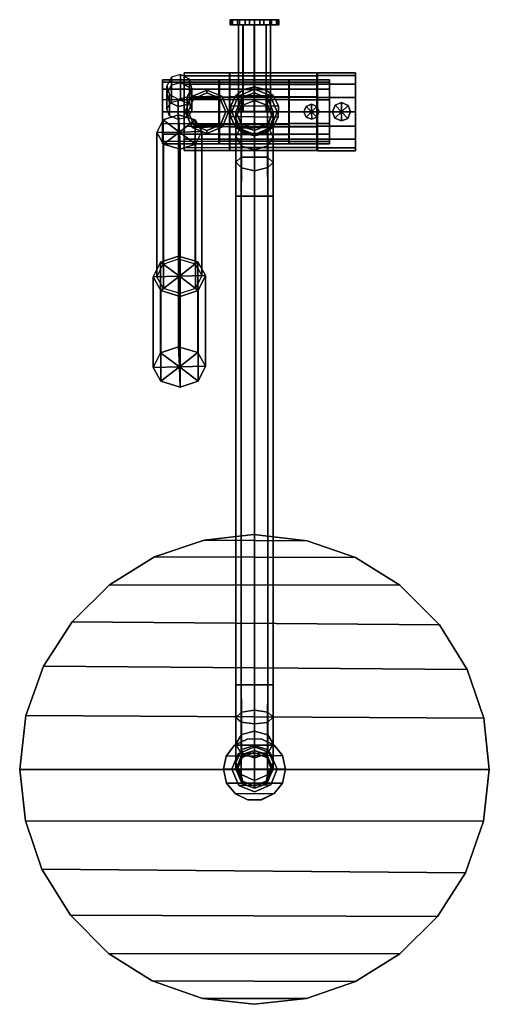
# Model space of a CAD drawing. Header units: millimetres. Extents: x -125 to 125, y -524 to 0.
import ezdxf

# ---------------------------------------------------------------- set-up
doc = ezdxf.new("R2010")
doc.units = ezdxf.units.MM
doc.header["$MEASUREMENT"] = 0
doc.layers.add('CHROME01', color=9, linetype='Continuous')

msp = doc.modelspace()

# ---------------------------------------------------------------- meshes
at = {"layer": 'CHROME01'}
mesh = msp.add_polyface(dxfattribs=at)
corners = [(-0.26, -2.8, 1009.8), (-6.15, -2.8, 1007.17), (-6.15, -48.8, 1007.17), (-0.26, -48.8, 1009.8), (-8.5, -2.8, 1001.3), (-8.5, -48.8, 1001.3), (-6.05, -2.8, 995.33), (0.01, -2.8, 992.8), (0.01, -48.8, 992.8), (-6.05, -48.8, 995.33), (-13, 0, 1001.3), (-13, -2.8, 1001.3), (-12.06, -2.8, 1006.15), (-12.06, 0, 1006.15), (-9.06, -2.8, 1010.62), (-9.06, 0, 1010.62), (-4.99, -2.8, 1013.31), (-4.99, 0, 1013.31), (0.03, -2.8, 1014.3), (0.03, 0, 1014.3), (-2.74, 0, 988.59), (-2.74, -2.8, 988.59), (-7.97, -2.8, 991.03), (-7.97, 0, 991.03), (-11.64, -2.8, 995.5), (-11.64, 0, 995.5), (5.05, -2.8, 1013.28), (0.03, -2.8, 1014.3), (-4.99, -2.8, 1013.31), (5.72, -37.13, 988.3), (10.05, -40.55, 988.3), (-10.05, -40.55, 988.3), (-5.81, -37.17, 988.3), (-10.05, -40.55, 1014.3), (10.05, -40.55, 1014.3), (5.72, -37.13, 1014.3), (-5.81, -37.17, 1014.3), (-5.81, -37.17, 1014.3), (0, -35.8, 1014.3), (0, -35.8, 988.3), (-5.81, -37.17, 988.3), (-10.05, -40.55, 988.3), (-10.05, -40.55, 1014.3), (-13.3, -28.36, 173), (-13.3, -29.92, 165.13), (-37.53, -29.81, 165.4), (-37.53, -28.36, 173), (-13.3, -34.37, 158.43), (-37.53, -34.4, 158.4), (-13.3, -41.07, 153.94), (-37.53, -41.4, 153.81), (-13.3, -41.16, 192.1), (-13.3, -34.47, 187.66), (-37.53, -34.4, 187.6), (-37.53, -41.4, 192.19), (-13.3, -29.96, 180.96), (-37.53, -29.81, 180.6), (0, -39, 43.31), (-7.03, -41.88, 43.31), (-6, -41, 1191.7), (0, -39, 1191.7), (-7.03, -45.86, 1211.55), (0, -43.08, 1212.39), (-17.36, -40.64, 149.5), (-25.31, -37.46, 149.5), (-25.31, -37.46, 158.15), (-17.36, -40.64, 158.15), (-18.41, -41.74, 118.51), (-25.31, -38.99, 118.51), (-25.31, -37.46, 148.5), (-17.36, -40.64, 148.5), (0, -36.96, 20), (8.3, -40.27, 20), (-8.73, -40.7, 20), (8.3, -40.27, 43.05), (0, -36.96, 43.05), (-8.73, -40.7, 43.05), (0, -36.96, 20), (-8.73, -40.7, 20), (-8.73, -40.7, 43.05), (0, -36.96, 43.05), (-18.7, -33.31, 824), (18.3, -33.31, 824), (18.3, -32, 817.44), (-18.7, -32, 817.44), (18.3, -33.28, 810.96), (-18.7, -33.28, 810.96), (18.3, -36.95, 805.44), (-18.7, -36.95, 805.44), (18.3, -42.47, 801.74), (-18.7, -42.47, 801.74), (18.3, -37.03, 829.51), (-18.7, -37.03, 829.51), (-18.7, -42.54, 833.17), (18.3, -42.54, 833.17)]
mesh.append_faces([[corners[k] for k in face] for face in [(0, 1, 2, 3), (2, 1, 4, 5), (6, 7, 8, 9), (4, 6, 9, 5), (10, 11, 12, 13), (13, 12, 14, 15), (15, 14, 16, 17), (17, 16, 18, 19), (20, 21, 22, 23), (23, 22, 24, 25), (25, 24, 11, 10), (26, 27, 28, 28), (29, 30, 31, 32), (33, 34, 35, 36), (37, 38, 39, 40), (41, 42, 37, 40), (43, 44, 45, 46), (44, 47, 48, 45), (49, 50, 48, 47), (51, 52, 53, 54), (55, 56, 53, 52), (57, 58, 59, 60), (60, 59, 61, 62), (63, 64, 65, 66), (67, 68, 69, 70), (71, 72, 73, 73), (74, 75, 76, 76), (77, 78, 79, 80), (81, 82, 83, 84), (85, 86, 84, 83), (85, 87, 88, 86), (89, 90, 88, 87), (91, 92, 93, 94), (82, 81, 92, 91)]])
mesh = msp.add_polyface(dxfattribs=at)
corners = [(6.13, -2.8, 1007.19), (-0.26, -2.8, 1009.8), (-0.26, -48.8, 1009.8), (6.13, -48.8, 1007.19), (8.5, -2.8, 1001.3), (8.5, -48.8, 1001.3), (0.01, -2.8, 992.8), (6.18, -2.8, 995.47), (6.18, -48.8, 995.47), (0.01, -48.8, 992.8), (0.03, 0, 1014.3), (0.03, -2.8, 1014.3), (5.05, -2.8, 1013.28), (5.05, 0, 1013.28), (9.04, -2.8, 1010.65), (9.04, 0, 1010.65), (11.63, 0, 995.49), (11.63, -2.8, 995.49), (8.25, -2.8, 991.25), (8.25, 0, 991.25), (2.89, -2.8, 988.63), (2.89, 0, 988.63), (-2.74, -2.8, 988.59), (-2.74, 0, 988.59), (-9.06, -2.8, 1010.62), (9.04, -2.8, 1010.65), (5.05, -2.8, 1013.28), (-4.99, -2.8, 1013.31), (-12.06, -2.8, 1006.15), (12, -2.8, 1006.3), (-13, -2.8, 1001.3), (13, -2.8, 1001.3), (-11.64, -2.8, 995.5), (11.63, -2.8, 995.49), (-7.97, -2.8, 991.03), (8.25, -2.8, 991.25), (-2.74, -2.8, 988.59), (2.89, -2.8, 988.63), (-5.81, -37.17, 988.3), (0, -35.8, 988.3), (5.72, -37.13, 988.3), (10.05, -40.55, 988.3), (12.7, -46.01, 988.3), (-12.68, -45.91, 988.3), (-10.05, -40.55, 988.3), (0, -35.8, 1014.3), (-5.81, -37.17, 1014.3), (5.72, -37.13, 1014.3), (-12.68, -45.91, 1014.3), (12.7, -46.01, 1014.3), (10.05, -40.55, 1014.3), (-10.05, -40.55, 1014.3), (5.72, -37.13, 1014.3), (10.05, -40.55, 1014.3), (10.05, -40.55, 988.3), (5.72, -37.13, 988.3), (0, -35.8, 988.3), (0, -35.8, 1014.3), (-13.05, -29.96, 180.96), (33.1, -29.96, 180.91), (33.1, -28.36, 172.95), (-13.05, -28.36, 173), (33.1, -29.92, 165.08), (-13.05, -29.92, 165.13), (33.1, -34.37, 158.38), (-13.05, -34.37, 158.43), (33.1, -41.07, 153.89), (-13.05, -41.07, 153.94), (33.1, -48.99, 152.31), (-13.05, -48.99, 152.36), (33.1, -41.16, 192.04), (-13.05, -41.16, 192.1), (-13.05, -49, 193.64), (33.1, -49, 193.59), (33.1, -34.47, 187.61), (-13.05, -34.47, 187.66), (10, -48.7, 43.31), (6.91, -41.77, 43.31), (7.07, -41.93, 1191.7), (10, -49, 1191.7), (0, -39, 43.31), (0, -39, 1191.7), (6.84, -45.69, 1211.62), (0, -43.08, 1212.39), (8.3, -40.27, 20), (0, -36.96, 20), (0, -36.96, 43.05), (8.3, -40.27, 43.05)]
mesh.append_faces([[corners[k] for k in face] for face in [(0, 1, 2, 3), (4, 0, 3, 5), (6, 7, 8, 9), (8, 7, 4, 5), (10, 11, 12, 13), (13, 12, 14, 15), (16, 17, 18, 19), (19, 18, 20, 21), (21, 20, 22, 23), (24, 25, 26, 27), (28, 29, 25, 24), (30, 31, 29, 28), (32, 33, 31, 30), (34, 35, 33, 32), (36, 37, 35, 34), (38, 39, 40, 40), (41, 42, 43, 44), (45, 46, 47, 47), (48, 49, 50, 51), (52, 53, 54, 55), (56, 57, 52, 55), (58, 59, 60, 61), (62, 63, 61, 60), (62, 64, 65, 63), (66, 67, 65, 64), (66, 68, 69, 67), (70, 71, 72, 73), (74, 75, 71, 70), (59, 58, 75, 74), (76, 77, 78, 79), (80, 81, 78, 77), (82, 78, 81, 83), (84, 85, 86, 87)]])
mesh = msp.add_polyface(dxfattribs=at)
corners = [(9.04, -2.8, 1010.65), (12, -2.8, 1006.3), (12, 0, 1006.3), (9.04, 0, 1010.65), (13, -2.8, 1001.3), (13, 0, 1001.3), (11.63, -2.8, 995.49), (11.63, 0, 995.49), (10.05, -40.55, 1014.3), (12.7, -46.01, 1014.3), (12.7, -46.01, 988.3), (10.05, -40.55, 988.3), (12.04, -49, 43.05), (12.04, -49, 20), (8.3, -40.27, 20), (8.3, -40.27, 43.05), (46.3, -44.15, 191.84), (42.95, -45.49, 191.84), (42.95, -45.49, 210.95), (46.3, -44.15, 210.95), (49.81, -45.65, 191.84), (49.81, -45.65, 210.95), (53.8, -34.33, 187.6), (53.8, -49, 172.93), (53.8, -29.71, 180.57), (53.8, -41.36, 192.22), (53.8, -28.25, 172.93), (53.8, -29.71, 165.29), (53.8, -34.33, 158.26), (53.8, -41.36, 153.64), (53.8, -29.71, 180.57), (53.8, -28.25, 172.93), (33.53, -28.25, 172.93), (33.53, -29.71, 180.57), (33.53, -29.71, 165.29), (53.8, -29.71, 165.29), (33.53, -34.33, 158.26), (53.8, -34.33, 158.26), (33.53, -41.36, 153.64), (53.8, -41.36, 153.64), (33.53, -49, 152.18), (53.8, -49, 152.23), (33.53, -41.36, 192.22), (33.53, -49, 193.68), (53.8, -49, 193.68), (53.8, -41.36, 192.22), (33.53, -34.33, 187.6), (53.8, -34.33, 187.6), (39.86, -36.98, 829.46), (39.86, -49, 817.44), (39.86, -33.19, 823.7), (39.86, -42.74, 833.25), (39.86, -32, 817.44), (39.86, -33.19, 811.18), (39.86, -36.98, 805.42), (39.86, -42.74, 801.63), (39.86, -33.19, 823.7), (39.86, -32, 817.44), (18.41, -32, 817.44), (18.41, -33.19, 823.7), (18.41, -33.19, 811.18), (39.86, -33.19, 811.18), (18.41, -36.98, 805.42), (39.86, -36.98, 805.42), (18.41, -42.74, 801.63), (39.86, -42.74, 801.63), (18.41, -36.98, 829.46), (18.41, -42.74, 833.25), (39.86, -42.74, 833.25), (39.86, -36.98, 829.46), (30.26, -45, 834.41), (27.52, -46.17, 834.41), (27.52, -46.17, 853.52), (30.26, -45, 853.52)]
mesh.append_faces([[corners[k] for k in face] for face in [(0, 1, 2, 3), (2, 1, 4, 5), (5, 4, 6, 7), (8, 9, 10, 11), (12, 13, 14, 15), (16, 17, 18, 19), (20, 16, 19, 21), (22, 23, 24, 24), (25, 23, 22, 22), (24, 23, 26, 26), (26, 23, 27, 27), (27, 23, 28, 28), (28, 23, 29, 29), (30, 31, 32, 33), (34, 32, 31, 35), (36, 34, 35, 37), (38, 36, 37, 39), (40, 38, 39, 41), (42, 43, 44, 45), (46, 42, 45, 47), (33, 46, 47, 30), (48, 49, 50, 50), (51, 49, 48, 48), (50, 49, 52, 52), (52, 49, 53, 53), (53, 49, 54, 54), (54, 49, 55, 55), (56, 57, 58, 59), (60, 58, 57, 61), (62, 60, 61, 63), (64, 62, 63, 65), (66, 67, 68, 69), (59, 66, 69, 56), (70, 71, 72, 73)]])
mesh = msp.add_polyface(dxfattribs=at)
corners = [(-33.28, -40.63, 800), (-35.86, -45.07, 798.62), (-35.86, -41.01, 780.06), (-33.28, -36.45, 781), (-34.67, -36.03, 801.43), (-34.67, -31.74, 781.98), (-34.67, -44.86, 818.94), (-33.28, -48.55, 815.85), (-39.32, -29.21, 782.5), (-39.32, -33.36, 801.45), (-39.32, -42.88, 820.6), (-46.72, -39.34, 800.4), (-44.14, -34.89, 801.78), (-44.14, -30.57, 782.22), (-46.72, -35.13, 781.28), (-46.72, -47.51, 816.72), (-44.14, -43.94, 819.71), (-45.33, -43.93, 798.98), (-45.33, -39.84, 780.3), (-37.53, -29.81, 180.6), (-13.3, -29.96, 180.96), (-13.3, -28.36, 173), (-37.53, -28.36, 173), (-37.53, -28.36, 173), (-37.53, -49, 173), (-37.53, -29.81, 180.6), (-37.53, -34.4, 187.6), (-37.53, -41.4, 192.19), (-37.53, -34.4, 158.4), (-37.53, -41.4, 153.81), (-37.53, -29.81, 165.4), (-25.31, -37.46, 149.5), (-17.36, -40.64, 149.5), (-33.67, -41.05, 149.5), (-17.36, -40.64, 158.15), (-25.31, -37.46, 158.15), (-33.67, -41.05, 158.15), (-25.31, -37.46, 149.5), (-33.67, -41.05, 149.5), (-33.67, -41.05, 158.15), (-25.31, -37.46, 158.15), (-25.31, -38.99, 118.51), (-18.41, -41.74, 118.51), (-32.56, -42.1, 118.51), (-17.36, -40.64, 148.5), (-25.31, -37.46, 148.5), (-33.67, -41.05, 148.5), (-25.31, -38.99, 118.51), (-32.56, -42.1, 118.51), (-33.67, -41.05, 148.5), (-25.31, -37.46, 148.5), (-49, -49, 817.44), (-49, -36.98, 829.46), (-49, -33.19, 823.7), (-49, -32, 817.44), (-49, -42.74, 833.25), (-49, -36.98, 805.42), (-49, -42.74, 801.63), (-49, -33.19, 811.18), (-49, -33.19, 823.7), (-19, -33.31, 824), (-19, -32, 817.44), (-49, -32, 817.44), (-19, -33.28, 810.96), (-49, -33.19, 811.18), (-19, -36.95, 805.44), (-49, -36.98, 805.42), (-19, -42.47, 801.74), (-49, -42.74, 801.63), (-19, -42.54, 833.17), (-19, -37.03, 829.51), (-49, -36.98, 829.46), (-49, -42.74, 833.25)]
mesh.append_faces([[corners[k] for k in face] for face in [(0, 1, 2, 3), (4, 0, 3, 5), (6, 7, 0, 4), (4, 5, 8, 9), (6, 4, 9, 10), (11, 12, 13, 14), (15, 16, 12, 11), (17, 11, 14, 18), (9, 12, 16, 10), (8, 13, 12, 9), (19, 20, 21, 22), (23, 24, 25, 25), (26, 24, 27, 27), (24, 28, 29, 29), (28, 24, 30, 30), (26, 25, 24, 24), (23, 30, 24, 24), (31, 32, 33, 33), (34, 35, 36, 36), (37, 38, 39, 40), (41, 42, 43, 43), (44, 45, 46, 46), (47, 48, 49, 50), (51, 52, 53, 54), (52, 51, 55, 55), (51, 56, 57, 57), (51, 54, 58, 56), (59, 60, 61, 62), (61, 63, 64, 62), (63, 65, 66, 64), (67, 68, 66, 65), (69, 70, 71, 72), (60, 59, 71, 70)]])
mesh = msp.add_polyface(dxfattribs=at)
corners = [(-33.28, -48.55, 815.85), (-35.86, -52.11, 812.86), (-35.86, -45.07, 798.62), (-33.28, -40.63, 800), (-40.68, -53.17, 811.97), (-40.68, -46.22, 797.6), (-45.33, -51.2, 813.63), (-46.72, -47.51, 816.72), (-46.72, -39.34, 800.4), (-45.33, -43.93, 798.98), (-40.68, -42.37, 779.78), (-35.86, -41.01, 780.06), (-45.33, -39.84, 780.3), (-13.3, -48.99, 152.36), (-37.53, -49, 152.36), (-37.53, -41.4, 153.81), (-13.3, -41.07, 153.94), (-13.3, -56.83, 153.9), (-37.53, -56.6, 153.81), (-13.3, -49, 193.64), (-37.53, -49, 193.64), (-37.53, -56.6, 192.19), (-13.3, -56.97, 192.04), (-13.3, -41.16, 192.1), (-37.53, -41.4, 192.19), (-37.53, -56.6, 192.19), (-37.53, -49, 193.64), (-37.53, -49, 173), (-37.53, -56.6, 153.81), (-37.53, -49, 152.36), (-37.53, -63.6, 158.4), (-37.53, -68.19, 165.4), (-37.53, -41.4, 192.19), (-37.53, -41.4, 153.81), (-33.67, -41.05, 149.5), (-17.36, -40.64, 149.5), (-13.77, -49, 149.5), (-36.85, -49, 149.5), (-25.31, -60.54, 158.15), (-16.95, -56.95, 158.15), (-33.26, -57.36, 158.15), (-36.85, -49, 158.15), (-36.85, -49, 149.5), (-33.26, -57.36, 149.5), (-33.26, -57.36, 158.15), (-33.67, -41.05, 149.5), (-33.67, -41.05, 158.15), (-25.31, -60.54, 148.5), (-16.95, -56.95, 148.5), (-33.26, -57.36, 148.5), (-36.85, -49, 148.5), (-35.32, -49, 118.51), (-32.2, -56.25, 118.51), (-33.26, -57.36, 148.5), (-32.56, -42.1, 118.51), (-33.67, -41.05, 148.5), (-31.57, -53.24, 835.77), (-28, -59.49, 830.52), (-40, -59.79, 830.27), (-40.39, -50.6, 837.98), (-48.55, -53.34, 835.69), (-49, -55.25, 833.25), (-49, -49, 817.44), (-49, -61.02, 829.46), (-49, -55.25, 801.63), (-49, -61.02, 805.42), (-49, -49, 834.44), (-49, -42.74, 833.25), (-49, -42.74, 801.63), (-49, -49, 800.44), (-19, -48.99, 800.44), (-49, -49, 800.44), (-49, -42.74, 801.63), (-19, -42.47, 801.74), (-19, -55.45, 801.71), (-49, -55.25, 801.63), (-19, -49, 834.44), (-49, -49, 834.44), (-49, -55.25, 833.25), (-19, -55.56, 833.12), (-19, -42.54, 833.17), (-49, -42.74, 833.25)]
mesh.append_faces([[corners[k] for k in face] for face in [(0, 1, 2, 3), (2, 1, 4, 5), (6, 7, 8, 9), (4, 6, 9, 5), (10, 11, 2, 5), (10, 5, 9, 12), (13, 14, 15, 16), (17, 18, 14, 13), (19, 20, 21, 22), (23, 24, 20, 19), (25, 26, 27, 27), (28, 27, 29, 29), (30, 31, 27, 27), (32, 27, 26, 26), (33, 29, 27, 27), (34, 35, 36, 37), (38, 39, 40, 40), (41, 42, 43, 44), (45, 42, 41, 46), (47, 48, 49, 49), (50, 51, 52, 53), (54, 51, 50, 55), (56, 57, 58, 58), (56, 58, 59, 59), (59, 58, 60, 60), (61, 62, 63, 63), (62, 64, 65, 65), (66, 67, 62, 61), (62, 68, 69, 64), (70, 71, 72, 73), (74, 75, 71, 70), (76, 77, 78, 79), (80, 81, 77, 76)]])
mesh = msp.add_polyface(dxfattribs=at)
corners = [(12.63, -51.9, 988.3), (10.02, -57.08, 988.3), (-10.27, -56.77, 988.3), (-12.71, -51.54, 988.3), (-10.27, -56.77, 1014.3), (10.02, -57.08, 1014.3), (12.63, -51.9, 1014.3), (-12.71, -51.54, 1014.3), (-10.27, -56.77, 1014.3), (-12.71, -51.54, 1014.3), (-12.71, -51.54, 988.3), (-10.27, -56.77, 988.3), (-12.68, -45.91, 1014.3), (-12.68, -45.91, 988.3), (-10.05, -40.55, 1014.3), (-10.05, -40.55, 988.3), (-7.03, -41.88, 43.31), (-10, -49.01, 43.31), (-10, -49, 1191.7), (-6, -41, 1191.7), (-6.86, -56.27, 43.31), (-6, -57, 1191.7), (-10, -62, 1223.42), (-7.03, -57.04, 1228.33), (-7.03, -45.86, 1211.55), (-10, -52.34, 1208.95), (-6.84, -59.23, 1206.18), (0, -43.08, 1212.39), (0, -55.16, 1230.54), (0, -59, 43.31), (0, -59, 1191.7), (-25.31, -60.54, 149.5), (-33.26, -57.36, 149.5), (-16.95, -56.95, 149.5), (-13.77, -49, 149.5), (-36.85, -49, 149.5), (-33.26, -57.36, 158.15), (-16.95, -56.95, 158.15), (-13.77, -49, 158.15), (-36.85, -49, 158.15), (-17.36, -40.64, 158.15), (-33.67, -41.05, 158.15), (-16.95, -56.95, 149.5), (-13.77, -49, 149.5), (-13.77, -49, 158.15), (-16.95, -56.95, 158.15), (-13.77, -49, 158.15), (-13.77, -49, 149.5), (-17.36, -40.64, 149.5), (-17.36, -40.64, 158.15), (-25.31, -59.01, 118.51), (-32.2, -56.25, 118.51), (-18.05, -55.89, 118.51), (-15.3, -49, 118.51), (-35.32, -49, 118.51), (-32.56, -42.1, 118.51), (-18.41, -41.74, 118.51), (-33.26, -57.36, 148.5), (-16.95, -56.95, 148.5), (-13.77, -49, 148.5), (-36.85, -49, 148.5), (-17.36, -40.64, 148.5), (-33.67, -41.05, 148.5), (-18.05, -55.89, 118.51), (-15.3, -49, 118.51), (-13.77, -49, 148.5), (-16.95, -56.95, 148.5), (-25.31, -60.54, 148.5), (-25.31, -59.01, 118.51), (-13.77, -49, 148.5), (-15.3, -49, 118.51), (-18.41, -41.74, 118.51), (-17.36, -40.64, 148.5), (-8.73, -40.7, 20), (8.3, -40.27, 20), (12.04, -49, 20), (-12.04, -49, 20), (-12.04, -49, 43.05), (12.04, -49, 43.05), (8.3, -40.27, 43.05), (-8.73, -40.7, 43.05), (-12.04, -49, 43.05), (-12.04, -49, 20), (-8.3, -57.73, 20), (-8.3, -57.73, 43.05), (-8.73, -40.7, 20), (-8.73, -40.7, 43.05), (18.3, -42.47, 801.74), (18.3, -48.99, 800.44), (-18.7, -48.99, 800.44), (-18.7, -42.47, 801.74), (18.3, -55.45, 801.71), (-18.7, -55.45, 801.71), (18.3, -49, 834.44), (-18.7, -49, 834.44), (-18.7, -55.56, 833.12), (18.3, -55.56, 833.12), (18.3, -42.54, 833.17), (-18.7, -42.54, 833.17)]
mesh.append_faces([[corners[k] for k in face] for face in [(0, 1, 2, 3), (4, 5, 6, 7), (8, 9, 10, 11), (10, 9, 12, 13), (13, 12, 14, 15), (16, 17, 18, 19), (18, 17, 20, 21), (22, 23, 24, 25), (18, 25, 24, 19), (26, 25, 18, 21), (27, 24, 23, 28), (20, 29, 30, 21), (31, 32, 33, 33), (34, 33, 32, 35), (36, 37, 38, 39), (39, 38, 40, 41), (42, 43, 44, 45), (46, 47, 48, 49), (50, 51, 52, 52), (53, 52, 51, 54), (55, 56, 53, 54), (57, 58, 59, 60), (60, 59, 61, 62), (63, 64, 65, 66), (67, 68, 63, 66), (69, 70, 71, 72), (73, 74, 75, 76), (77, 78, 79, 80), (81, 82, 83, 84), (85, 82, 81, 86), (87, 88, 89, 90), (88, 91, 92, 89), (93, 94, 95, 96), (97, 98, 94, 93)]])
mesh = msp.add_polyface(dxfattribs=at)
corners = [(12.7, -46.01, 988.3), (12.63, -51.9, 988.3), (-12.71, -51.54, 988.3), (-12.68, -45.91, 988.3), (-12.71, -51.54, 1014.3), (12.63, -51.9, 1014.3), (12.7, -46.01, 1014.3), (-12.68, -45.91, 1014.3), (12.7, -46.01, 988.3), (12.7, -46.01, 1014.3), (12.63, -51.9, 1014.3), (12.63, -51.9, 988.3), (10.02, -57.08, 1014.3), (10.02, -57.08, 988.3), (33.1, -48.99, 152.31), (33.1, -56.83, 153.85), (-13.05, -56.83, 153.9), (-13.05, -48.99, 152.36), (33.1, -49, 193.59), (-13.05, -49, 193.64), (-13.05, -56.97, 192.04), (33.1, -56.97, 191.99), (6.92, -56.22, 43.31), (10, -48.7, 43.31), (10, -49, 1191.7), (7.07, -56.07, 1191.7), (6.84, -56.9, 1228.47), (10, -62.17, 1223.25), (10, -52.57, 1208.86), (6.84, -45.69, 1211.62), (7.03, -59.05, 1206.25), (7.07, -41.93, 1191.7), (0, -43.08, 1212.39), (0, -55.16, 1230.54), (0, -59, 43.31), (0, -59, 1191.7), (12.04, -49, 20), (8.73, -57.3, 20), (-8.3, -57.73, 20), (-12.04, -49, 20), (-8.3, -57.73, 43.05), (8.73, -57.3, 43.05), (12.04, -49, 43.05), (-12.04, -49, 43.05), (8.73, -57.3, 20), (12.04, -49, 20), (12.04, -49, 43.05), (8.73, -57.3, 43.05), (18.41, -49, 800.44), (18.41, -42.74, 801.63), (39.86, -42.74, 801.63), (39.86, -49, 800.48), (18.41, -55.26, 801.63), (39.86, -55.26, 801.63), (18.41, -55.26, 833.25), (18.41, -61.02, 829.46), (39.86, -61.01, 829.42), (39.86, -55.26, 833.25), (18.41, -49, 834.44), (39.86, -49, 834.44), (18.41, -42.74, 833.25), (39.86, -42.74, 833.25), (33.18, -51.83, 853.52), (30.35, -49, 853.52), (30.44, -53, 853.52), (33.18, -46.17, 853.52), (30.26, -45, 853.52), (27.52, -46.17, 853.52), (27.52, -51.83, 853.52), (26.35, -49.09, 853.52), (34.35, -48.91, 853.52), (30.44, -53, 834.41), (33.18, -51.83, 834.41), (33.18, -51.83, 853.52), (30.44, -53, 853.52), (27.52, -51.83, 834.41), (27.52, -51.83, 853.52), (26.35, -49.09, 834.41), (26.35, -49.09, 853.52), (27.52, -46.17, 834.41), (27.52, -46.17, 853.52), (33.18, -46.17, 834.41), (30.26, -45, 834.41), (30.26, -45, 853.52), (33.18, -46.17, 853.52)]
mesh.append_faces([[corners[k] for k in face] for face in [(0, 1, 2, 3), (4, 5, 6, 7), (8, 9, 10, 11), (11, 10, 12, 13), (14, 15, 16, 17), (18, 19, 20, 21), (22, 23, 24, 25), (26, 27, 28, 29), (28, 30, 25, 24), (31, 29, 28, 24), (26, 29, 32, 33), (34, 22, 25, 35), (36, 37, 38, 39), (40, 41, 42, 43), (44, 45, 46, 47), (48, 49, 50, 51), (52, 48, 51, 53), (54, 55, 56, 57), (58, 54, 57, 59), (60, 58, 59, 61), (62, 63, 64, 64), (65, 66, 63, 63), (67, 63, 66, 66), (68, 64, 63, 63), (69, 68, 63, 63), (69, 63, 67, 67), (70, 63, 62, 62), (70, 65, 63, 63), (71, 72, 73, 74), (75, 71, 74, 76), (77, 75, 76, 78), (79, 77, 78, 80), (81, 82, 83, 84)]])
mesh = msp.add_polyface(dxfattribs=at)
corners = [(49.65, -52.51, 210.95), (46.3, -49, 210.95), (46.3, -53.85, 210.95), (49.81, -45.65, 210.95), (46.3, -44.15, 210.95), (42.95, -45.49, 210.95), (42.79, -52.35, 210.95), (41.45, -49, 210.95), (51.15, -49, 210.95), (46.3, -53.85, 191.84), (49.65, -52.51, 191.84), (49.65, -52.51, 210.95), (46.3, -53.85, 210.95), (42.79, -52.35, 191.84), (42.79, -52.35, 210.95), (41.45, -49, 191.84), (41.45, -49, 210.95), (42.95, -45.49, 191.84), (42.95, -45.49, 210.95), (51.15, -49, 191.84), (49.81, -45.65, 191.84), (49.81, -45.65, 210.95), (51.15, -49, 210.95), (53.8, -68.29, 165.29), (53.8, -63.67, 158.26), (53.8, -49, 172.93), (53.8, -63.66, 187.55), (53.8, -68.29, 180.57), (53.8, -49, 152.23), (53.8, -56.64, 153.64), (53.8, -56.64, 192.22), (53.8, -49, 193.68), (53.8, -41.36, 153.64), (53.8, -41.36, 192.22), (33.53, -56.64, 153.64), (33.53, -49, 152.18), (53.8, -49, 152.23), (53.8, -56.64, 153.64), (33.53, -49, 193.68), (33.53, -56.64, 192.22), (53.8, -56.64, 192.22), (53.8, -49, 193.68), (39.86, -64.81, 811.18), (39.86, -61.02, 805.42), (39.86, -49, 817.44), (39.86, -61.01, 829.42), (39.86, -64.81, 823.7), (39.86, -49, 800.48), (39.86, -55.26, 801.63), (39.86, -55.26, 833.25), (39.86, -49, 834.44), (39.86, -42.74, 801.63), (39.86, -42.74, 833.25), (34.35, -48.91, 834.41), (33.18, -46.17, 834.41), (33.18, -46.17, 853.52), (34.35, -48.91, 853.52), (33.18, -51.83, 834.41), (33.18, -51.83, 853.52)]
mesh.append_faces([[corners[k] for k in face] for face in [(0, 1, 2, 2), (3, 4, 1, 1), (5, 1, 4, 4), (6, 2, 1, 1), (7, 6, 1, 1), (7, 1, 5, 5), (8, 1, 0, 0), (8, 3, 1, 1), (9, 10, 11, 12), (13, 9, 12, 14), (15, 13, 14, 16), (17, 15, 16, 18), (19, 20, 21, 22), (10, 19, 22, 11), (23, 24, 25, 25), (26, 27, 25, 25), (28, 25, 29, 29), (24, 29, 25, 25), (30, 26, 25, 25), (30, 25, 31, 31), (28, 32, 25, 25), (33, 31, 25, 25), (34, 35, 36, 37), (38, 39, 40, 41), (42, 43, 44, 44), (45, 46, 44, 44), (47, 44, 48, 48), (43, 48, 44, 44), (49, 45, 44, 44), (49, 44, 50, 50), (47, 51, 44, 44), (52, 50, 44, 44), (53, 54, 55, 56), (57, 53, 56, 58)]])
mesh = msp.add_polyface(dxfattribs=at)
corners = [(33.1, -69.64, 172.94), (-13.05, -69.64, 173), (-13.05, -68.04, 165.03), (33.1, -68.04, 164.98), (33.1, -68.1, 180.78), (-13.05, -68.1, 180.84), (-13.3, -69.64, 173), (-37.53, -69.64, 173), (-37.53, -68.19, 165.4), (-13.3, -68.04, 165.03), (-13.3, -68.1, 180.84), (-37.53, -68.19, 180.6), (-10, -75.9, 1233.01), (-7.03, -73.17, 1239.43), (-7.03, -57.04, 1228.33), (-10, -62, 1223.42), (-6.84, -78.81, 1226.18), (-6.84, -67.27, 1218.2), (0, -69.3, 1216.4), (0, -80.54, 1223.97), (-7.07, -94, 1229.63), (0, -94, 1226.7), (-10, -94, 1236.7), (-7.07, -94, 1243.77), (0, -94, 1246.7), (0, -73.18, 1242.56), (10, -76, 1232.78), (7.03, -78.73, 1226.35), (7.03, -67.14, 1218.33), (10, -62.17, 1223.25), (6.84, -73.1, 1239.61), (6.84, -56.9, 1228.47), (7.07, -94, 1229.63), (7.07, -94, 1243.77), (10, -94, 1236.7), (-31.57, -130, 927.24), (-28, -136.25, 921.99), (-28, -59.49, 830.52), (-31.57, -53.24, 835.77), (-40.39, -127.36, 929.46), (-40.39, -50.6, 837.98), (-48.55, -130.09, 927.16), (-48.55, -53.34, 835.69), (-52, -136.85, 921.5), (-52, -60.09, 830.02), (-48.43, -143.1, 916.25), (-48.43, -66.34, 824.78), (-39.61, -145.74, 914.03), (-39.61, -68.98, 822.56), (-31.45, -143, 916.33), (-31.45, -66.25, 824.85), (-28, -136.25, 921.99), (-28, -59.49, 830.52), (-26, -136.23, 922.07), (-30.02, -144.11, 915.46), (-40, -136.57, 921.78), (-49.98, -129.04, 928.1), (-54, -136.92, 921.49), (-30.17, -128.93, 928.19), (-40.45, -125.85, 930.78), (33.53, -68.29, 165.29), (33.53, -63.67, 158.26), (53.8, -63.67, 158.26), (53.8, -68.29, 165.29), (33.53, -69.75, 172.93), (53.8, -69.75, 172.93), (33.53, -68.29, 180.57), (53.8, -68.29, 180.57)]
mesh.append_faces([[corners[k] for k in face] for face in [(0, 1, 2, 3), (0, 4, 5, 1), (6, 7, 8, 9), (10, 11, 7, 6), (12, 13, 14, 15), (16, 12, 15, 17), (16, 17, 18, 19), (20, 16, 19, 21), (12, 16, 20, 22), (23, 13, 12, 22), (13, 23, 24, 25), (26, 27, 28, 29), (30, 26, 29, 31), (19, 27, 32, 21), (18, 28, 27, 19), (24, 33, 30, 25), (26, 30, 33, 34), (32, 27, 26, 34), (35, 36, 37, 38), (39, 35, 38, 40), (41, 39, 40, 42), (43, 41, 42, 44), (45, 43, 44, 46), (47, 45, 46, 48), (49, 47, 48, 50), (51, 49, 50, 52), (53, 54, 55, 55), (56, 55, 57, 57), (58, 55, 59, 59), (58, 53, 55, 55), (56, 59, 55, 55), (60, 61, 62, 63), (64, 60, 63, 65), (66, 64, 65, 67)]])
mesh = msp.add_polyface(dxfattribs=at)
corners = [(-5.8, -60.44, 1014.3), (-10.27, -56.77, 1014.3), (-10.27, -56.77, 988.3), (-5.8, -60.44, 988.3), (0, -61.8, 988.3), (0, -61.8, 1014.3), (-13.3, -56.83, 153.9), (-13.3, -63.53, 158.34), (-37.53, -63.6, 158.4), (-37.53, -56.6, 153.81), (-13.3, -68.04, 165.03), (-37.53, -68.19, 165.4), (-13.3, -68.1, 180.84), (-13.3, -63.66, 187.53), (-37.53, -63.6, 187.6), (-37.53, -68.19, 180.6), (-13.3, -56.97, 192.04), (-37.53, -56.6, 192.19), (-37.53, -69.64, 173), (-37.53, -68.19, 180.6), (-37.53, -49, 173), (-37.53, -56.6, 192.19), (-37.53, -63.6, 187.6), (-37.53, -68.19, 165.4), (-37.53, -56.6, 153.81), (-37.53, -63.6, 158.4), (-6.84, -67.27, 1218.2), (-10, -62, 1223.42), (-10, -52.34, 1208.95), (-6.84, -59.23, 1206.18), (0, -61.68, 1205.03), (-6, -57, 1191.7), (0, -59, 1191.7), (0, -69.3, 1216.4), (-7.03, -57.04, 1228.33), (-7.03, -73.17, 1239.43), (0, -73.18, 1242.56), (0, -55.16, 1230.54), (-25.31, -60.54, 158.15), (-25.31, -60.54, 149.5), (-16.95, -56.95, 149.5), (-16.95, -56.95, 158.15), (-33.26, -57.36, 149.5), (-33.26, -57.36, 158.15), (-32.2, -56.25, 118.51), (-25.31, -59.01, 118.51), (-25.31, -60.54, 148.5), (-33.26, -57.36, 148.5), (0, -61.04, 43.05), (8.73, -57.3, 43.05), (-8.3, -57.73, 43.05), (-8.3, -57.73, 20), (0, -61.04, 20), (0, -61.04, 43.05), (-8.3, -57.73, 43.05), (-28, -59.49, 830.52), (-31.45, -66.25, 824.85), (-40, -59.79, 830.27), (-39.61, -68.98, 822.56), (-48.43, -66.34, 824.78), (-52, -60.09, 830.02), (-48.55, -53.34, 835.69), (-49, -64.8, 823.7), (-49, -61.02, 829.46), (-49, -49, 817.44), (-49, -66, 817.44), (-49, -61.02, 805.42), (-49, -64.8, 811.18), (-19, -55.45, 801.71), (-19, -60.96, 805.36), (-49, -61.02, 805.42), (-49, -55.25, 801.63), (-19, -64.68, 810.88), (-49, -64.8, 811.18), (-19, -66, 817.44), (-49, -66, 817.44), (-19, -64.72, 823.89), (-49, -64.8, 823.7), (-19, -61.07, 829.41), (-49, -61.02, 829.46), (-19, -55.56, 833.12), (-49, -55.25, 833.25)]
mesh.append_faces([[corners[k] for k in face] for face in [(0, 1, 2, 3), (0, 3, 4, 5), (6, 7, 8, 9), (10, 11, 8, 7), (12, 13, 14, 15), (16, 17, 14, 13), (18, 19, 20, 20), (21, 20, 22, 22), (18, 20, 23, 23), (20, 24, 25, 25), (22, 20, 19, 19), (26, 27, 28, 29), (30, 29, 31, 32), (33, 26, 29, 30), (34, 35, 36, 37), (38, 39, 40, 41), (42, 39, 38, 43), (44, 45, 46, 47), (48, 49, 50, 50), (51, 52, 53, 54), (55, 56, 57, 57), (58, 59, 57, 57), (60, 61, 57, 57), (58, 57, 56, 56), (60, 57, 59, 59), (62, 63, 64, 65), (64, 66, 67, 65), (68, 69, 70, 71), (72, 73, 70, 69), (74, 75, 73, 72), (76, 77, 75, 74), (76, 78, 79, 77), (80, 81, 79, 78)]])
mesh = msp.add_polyface(dxfattribs=at)
corners = [(-5.8, -60.44, 988.3), (5.53, -60.57, 988.3), (0, -61.8, 988.3), (10.02, -57.08, 988.3), (5.53, -60.57, 988.3), (-5.8, -60.44, 988.3), (-10.27, -56.77, 988.3), (0, -61.8, 1014.3), (5.53, -60.57, 1014.3), (-5.8, -60.44, 1014.3), (10.02, -57.08, 1014.3), (-10.27, -56.77, 1014.3), (10.02, -57.08, 988.3), (10.02, -57.08, 1014.3), (5.53, -60.57, 1014.3), (5.53, -60.57, 988.3), (0, -61.8, 988.3), (0, -61.8, 1014.3), (33.1, -56.83, 153.85), (33.1, -63.53, 158.29), (-13.05, -63.53, 158.34), (-13.05, -56.83, 153.9), (33.1, -68.04, 164.98), (-13.05, -68.04, 165.03), (33.1, -63.66, 187.48), (-13.05, -63.66, 187.53), (-13.05, -68.1, 180.84), (33.1, -68.1, 180.78), (33.1, -56.97, 191.99), (-13.05, -56.97, 192.04), (10, -62.17, 1223.25), (7.03, -67.14, 1218.33), (7.03, -59.05, 1206.25), (10, -52.57, 1208.86), (7.07, -56.07, 1191.7), (0, -61.68, 1205.03), (0, -59, 1191.7), (0, -69.3, 1216.4), (0, -73.18, 1242.56), (6.84, -73.1, 1239.61), (6.84, -56.9, 1228.47), (0, -55.16, 1230.54), (0, -61.04, 20), (-8.3, -57.73, 20), (8.73, -57.3, 20), (0, -61.04, 43.05), (0, -61.04, 20), (8.73, -57.3, 20), (8.73, -57.3, 43.05), (18.3, -55.45, 801.71), (18.3, -60.96, 805.36), (-18.7, -60.96, 805.36), (-18.7, -55.45, 801.71), (18.3, -64.68, 810.88), (-18.7, -64.68, 810.88), (18.3, -66, 817.44), (-18.7, -66, 817.44), (18.3, -64.72, 823.89), (-18.7, -64.72, 823.89), (18.3, -61.07, 829.41), (-18.7, -61.07, 829.41), (18.3, -55.56, 833.12), (-18.7, -55.56, 833.12), (53.8, -69.75, 172.93), (53.8, -49, 172.93), (53.8, -68.29, 180.57), (53.8, -68.29, 165.29), (33.53, -63.67, 158.26), (33.53, -56.64, 153.64), (53.8, -56.64, 153.64), (53.8, -63.67, 158.26), (33.53, -63.67, 187.6), (33.53, -68.29, 180.57), (53.8, -68.29, 180.57), (53.8, -63.66, 187.55), (33.53, -56.64, 192.22), (53.8, -56.64, 192.22), (39.86, -66, 817.44), (39.86, -49, 817.44), (39.86, -64.81, 823.7), (39.86, -64.81, 811.18), (18.41, -61.02, 805.42), (18.41, -55.26, 801.63), (39.86, -55.26, 801.63), (39.86, -61.02, 805.42), (18.41, -64.81, 811.18), (39.86, -64.81, 811.18), (18.41, -66, 817.44), (39.86, -66, 817.44), (18.41, -64.81, 823.7), (39.86, -64.81, 823.7), (18.41, -61.02, 829.46), (39.86, -61.01, 829.42)]
mesh.append_faces([[corners[k] for k in face] for face in [(0, 1, 2, 2), (3, 4, 5, 6), (7, 8, 9, 9), (9, 8, 10, 11), (12, 13, 14, 15), (16, 15, 14, 17), (18, 19, 20, 21), (19, 22, 23, 20), (24, 25, 26, 27), (24, 28, 29, 25), (30, 31, 32, 33), (34, 32, 35, 36), (32, 31, 37, 35), (38, 39, 40, 41), (42, 43, 44, 44), (45, 46, 47, 48), (49, 50, 51, 52), (50, 53, 54, 51), (55, 56, 54, 53), (55, 57, 58, 56), (59, 60, 58, 57), (59, 61, 62, 60), (63, 64, 65, 65), (66, 64, 63, 63), (67, 68, 69, 70), (71, 72, 73, 74), (75, 71, 74, 76), (77, 78, 79, 79), (80, 78, 77, 77), (81, 82, 83, 84), (85, 81, 84, 86), (87, 85, 86, 88), (89, 87, 88, 90), (91, 89, 90, 92)]])
mesh = msp.add_polyface(dxfattribs=at)
corners = [(-0.28, -274.12, 1134.19), (-26.79, -277.02, 1134.19), (28.1, -277.32, 1134.19), (28.1, -277.32, 1134.19), (28.1, -277.32, 1124.04), (-0.28, -274.12, 1124.04), (-0.28, -274.12, 1134.19), (-26.79, -277.02, 1124.04), (-26.79, -277.02, 1134.19), (-53.18, -285.99, 1124.04), (-53.18, -285.99, 1134.19), (0, -94, 1226.7), (0, -354, 1226.7), (-7.07, -354, 1229.63), (-7.07, -94, 1229.63), (-10, -354, 1236.7), (-10, -94, 1236.7), (7.07, -94, 1229.63), (7.07, -354, 1229.63), (10, -354, 1236.7), (10, -94, 1236.7), (-7.07, -354, 1243.77), (-7.07, -94, 1243.77), (0, -354, 1246.7), (0, -94, 1246.7), (7.07, -94, 1243.77), (7.07, -354, 1243.77), (-54, -136.92, 921.49), (-40, -136.57, 921.78), (-49.83, -144.22, 915.36), (-39.55, -147.3, 912.78), (-30.02, -144.11, 915.46), (-26, -184.47, 979.56), (-40, -184.81, 979.27), (-30.02, -192.35, 972.95), (-54, -185.16, 978.98), (-49.83, -192.46, 972.85), (-39.55, -195.54, 970.27), (-49.98, -177.28, 985.59), (-30.17, -177.17, 985.68), (-40.45, -174.09, 988.27), (-30.17, -128.93, 928.19), (-30.17, -177.17, 985.68), (-26, -184.47, 979.56), (-26, -136.23, 922.07), (-40.45, -125.85, 930.78), (-40.45, -174.09, 988.27), (-49.98, -129.04, 928.1), (-49.98, -177.28, 985.59), (-54, -136.92, 921.49), (-54, -185.16, 978.98), (-49.83, -144.22, 915.36), (-49.83, -192.46, 972.85), (-39.55, -147.3, 912.78), (-39.55, -195.54, 970.27), (-30.02, -144.11, 915.46), (-30.02, -192.35, 972.95), (-0.28, -274.12, 1124.04), (28.1, -277.32, 1124.04), (-26.79, -277.02, 1124.04), (53.71, -286.24, 1124.04), (-53.18, -285.99, 1124.04)]
mesh.append_faces([[corners[k] for k in face] for face in [(0, 1, 2, 2), (3, 4, 5, 6), (6, 5, 7, 8), (8, 7, 9, 10), (11, 12, 13, 14), (14, 13, 15, 16), (11, 17, 18, 12), (19, 18, 17, 20), (15, 21, 22, 16), (21, 23, 24, 22), (25, 24, 23, 26), (25, 26, 19, 20), (27, 28, 29, 29), (30, 28, 31, 31), (30, 29, 28, 28), (32, 33, 34, 34), (35, 36, 33, 33), (37, 34, 33, 33), (38, 35, 33, 33), (39, 40, 33, 33), (39, 33, 32, 32), (38, 33, 40, 40), (37, 33, 36, 36), (41, 42, 43, 44), (45, 46, 42, 41), (47, 48, 46, 45), (49, 50, 48, 47), (51, 52, 50, 49), (53, 54, 52, 51), (55, 56, 54, 53), (43, 56, 55, 44), (57, 58, 59, 59), (58, 60, 61, 59)]])
mesh = msp.add_polyface(dxfattribs=at)
corners = [(122, -371.88, 1134.19), (-121.65, -370.35, 1134.19), (-125, -399.11, 1134.19), (125, -399.11, 1134.19), (113.13, -345.94, 1134.19), (-112.26, -344.13, 1134.19), (98.51, -322.17, 1134.19), (-97.15, -320.45, 1134.19), (77.38, -300.95, 1134.19), (-77.26, -300.85, 1134.19), (53.71, -286.24, 1134.19), (-53.18, -285.99, 1134.19), (28.1, -277.32, 1134.19), (-26.79, -277.02, 1134.19), (125, -399.11, 1134.19), (125, -399.11, 1124.04), (122, -371.88, 1124.04), (122, -371.88, 1134.19), (113.13, -345.94, 1124.04), (113.13, -345.94, 1134.19), (98.51, -322.17, 1124.04), (98.51, -322.17, 1134.19), (77.38, -300.95, 1124.04), (77.38, -300.95, 1134.19), (53.71, -286.24, 1124.04), (53.71, -286.24, 1134.19), (28.1, -277.32, 1124.04), (28.1, -277.32, 1134.19), (10.53, -386.19, 1134.45), (3.56, -382.81, 1134.45), (3.55, -382.81, 1152.89), (10.52, -386.19, 1152.89), (14.95, -391.68, 1152.89), (14.9, -391.72, 1134.45), (0, -387, 1178.41), (-8.7, -390.73, 1178.41), (8.27, -390.3, 1178.41), (8.27, -390.3, 1159.66), (0, -387, 1159.66), (0, -387, 1178.41), (8.27, -390.3, 1178.41), (6.5, -392.77, 1152.41), (-0.27, -390, 1152.41), (-0.27, -390, 1159.66), (6.5, -392.77, 1159.66), (0, -389, 1191.7), (6, -391, 1191.7), (6.91, -391.77, 1178.52), (0, -389, 1178.52), (10, -385.55, 1223.53), (7.03, -380.63, 1218.56), (7.03, -368.68, 1226.59), (10, -371.29, 1233.07), (10, -395.14, 1209.57), (7.03, -388.71, 1206.83), (6.84, -390.77, 1228.8), (6.84, -374.06, 1239.96), (0, -386.32, 1205.03), (0, -378.7, 1216.4), (0, -367.46, 1223.97), (7.07, -354, 1229.63), (0, -354, 1226.7), (7.07, -354, 1243.77), (0, -354, 1246.7), (0, -374.82, 1242.56), (0, -392.84, 1230.54), (10, -354, 1236.7), (122, -371.88, 1124.04), (125, -399.11, 1124.04), (-125, -399.11, 1124.04), (-121.65, -370.35, 1124.04), (113.13, -345.94, 1124.04), (-112.26, -344.13, 1124.04), (98.51, -322.17, 1124.04), (-97.15, -320.45, 1124.04), (77.38, -300.95, 1124.04), (-77.26, -300.85, 1124.04), (53.71, -286.24, 1124.04), (-53.18, -285.99, 1124.04)]
mesh.append_faces([[corners[k] for k in face] for face in [(0, 1, 2, 3), (4, 5, 1, 0), (6, 7, 5, 4), (8, 9, 7, 6), (10, 11, 9, 8), (12, 13, 11, 10), (14, 15, 16, 17), (17, 16, 18, 19), (19, 18, 20, 21), (21, 20, 22, 23), (23, 22, 24, 25), (25, 24, 26, 27), (28, 29, 30, 31), (31, 32, 33, 28), (34, 35, 36, 36), (37, 38, 39, 40), (41, 42, 43, 44), (45, 46, 47, 48), (49, 50, 51, 52), (53, 54, 50, 49), (55, 49, 52, 56), (57, 54, 46, 45), (58, 50, 54, 57), (51, 50, 58, 59), (60, 51, 59, 61), (56, 62, 63, 64), (55, 56, 64, 65), (52, 51, 60, 66), (62, 56, 52, 66), (67, 68, 69, 70), (71, 67, 70, 72), (73, 71, 72, 74), (75, 73, 74, 76), (77, 75, 76, 78)]])
mesh = msp.add_polyface(dxfattribs=at)
corners = [(-53.18, -285.99, 1134.19), (-53.18, -285.99, 1124.04), (-77.26, -300.85, 1124.04), (-77.26, -300.85, 1134.19), (-97.15, -320.45, 1124.04), (-97.15, -320.45, 1134.19), (-112.26, -344.13, 1124.04), (-112.26, -344.13, 1134.19), (-121.65, -370.35, 1124.04), (-121.65, -370.35, 1134.19), (-125, -399.11, 1124.04), (-125, -399.11, 1134.19), (3.55, -382.81, 1152.89), (3.56, -382.81, 1134.45), (-3.95, -382.9, 1134.45), (-3.95, -382.9, 1152.89), (-10.57, -386.23, 1134.45), (-10.56, -386.22, 1152.89), (-15.02, -391.96, 1134.45), (-15.01, -391.95, 1152.89), (-16.6, -399.02, 1134.45), (-16.58, -399.01, 1152.89), (-16.58, -399.01, 1152.89), (16.58, -399.01, 1152.89), (14.95, -391.68, 1152.89), (-15.01, -391.95, 1152.89), (10.52, -386.19, 1152.89), (-10.56, -386.22, 1152.89), (3.55, -382.81, 1152.89), (-3.95, -382.9, 1152.89), (0, -387, 1159.66), (8.27, -390.3, 1159.66), (-8.7, -390.73, 1159.66), (12, -399, 1159.66), (-12, -399, 1159.66), (-12, -399, 1178.41), (12, -399, 1178.41), (8.27, -390.3, 1178.41), (-8.7, -390.73, 1178.41), (-8.7, -390.73, 1159.66), (-12, -399, 1159.66), (-12, -399, 1178.41), (-8.7, -390.73, 1178.41), (0, -387, 1159.66), (0, -387, 1178.41), (-0.27, -390, 1152.41), (-6.51, -392.78, 1152.41), (-6.51, -392.78, 1159.66), (-0.27, -390, 1159.66), (-9, -399, 1152.41), (-9, -399, 1159.66), (-10, -385.72, 1223.7), (-7.03, -390.63, 1228.66), (-7.03, -373.99, 1239.78), (-10, -371.38, 1233.3), (-10, -395.36, 1209.66), (-7.03, -401.79, 1212.4), (-6.84, -380.5, 1218.43), (-6.84, -368.61, 1226.42), (-6.84, -388.54, 1206.76), (-7.07, -354, 1243.77), (-10, -354, 1236.7), (-7.07, -354, 1229.63), (0, -354, 1226.7), (0, -367.46, 1223.97), (0, -378.7, 1216.4), (0, -386.32, 1205.03), (-6, -391, 1191.7), (0, -389, 1191.7), (-10, -399, 1191.7), (0, -374.82, 1242.56), (0, -392.84, 1230.54), (0, -354, 1246.7), (-7.03, -391.88, 1178.52), (-10, -399.01, 1178.52), (0, -389, 1178.52)]
mesh.append_faces([[corners[k] for k in face] for face in [(0, 1, 2, 3), (3, 2, 4, 5), (5, 4, 6, 7), (6, 8, 9, 7), (9, 8, 10, 11), (12, 13, 14, 15), (15, 14, 16, 17), (17, 16, 18, 19), (19, 18, 20, 21), (22, 23, 24, 25), (25, 24, 26, 27), (27, 26, 28, 29), (30, 31, 32, 32), (31, 33, 34, 32), (35, 36, 37, 38), (39, 40, 41, 42), (43, 39, 42, 44), (45, 46, 47, 48), (47, 46, 49, 50), (51, 52, 53, 54), (55, 56, 52, 51), (57, 51, 54, 58), (59, 55, 51, 57), (54, 53, 60, 61), (62, 58, 54, 61), (63, 64, 58, 62), (65, 57, 58, 64), (59, 57, 65, 66), (67, 59, 66, 68), (69, 55, 59, 67), (70, 53, 52, 71), (72, 60, 53, 70), (73, 74, 69, 67), (73, 67, 68, 75)]])
mesh = msp.add_polyface(dxfattribs=at)
corners = [(-0.14, -524.11, 1134.19), (-0.14, -524.11, 1124.04), (27.68, -521.01, 1124.04), (27.68, -521.01, 1134.19), (53.68, -512, 1124.04), (53.68, -512, 1134.19), (77.38, -497.28, 1124.04), (77.38, -497.28, 1134.19), (97.48, -477.36, 1124.04), (97.48, -477.36, 1134.19), (112.27, -454.07, 1124.04), (112.27, -454.07, 1134.19), (121.92, -426.7, 1124.04), (121.92, -426.7, 1134.19), (125, -399.11, 1124.04), (125, -399.11, 1134.19), (14.9, -391.72, 1134.45), (14.95, -391.68, 1152.89), (16.58, -399.01, 1152.89), (16.6, -399.02, 1134.45), (14.84, -406.42, 1152.89), (14.85, -406.44, 1134.45), (-3.49, -415.22, 1152.89), (-3.5, -415.24, 1134.45), (3.69, -415.2, 1134.45), (3.68, -415.18, 1152.89), (10.53, -411.85, 1134.45), (10.52, -411.83, 1152.89), (-10.16, -412.11, 1152.89), (10.52, -411.83, 1152.89), (14.84, -406.42, 1152.89), (-14.84, -406.4, 1152.89), (-3.49, -415.22, 1152.89), (3.68, -415.18, 1152.89), (16.58, -399.01, 1152.89), (-16.58, -399.01, 1152.89), (0, -411, 1159.66), (-8.27, -407.7, 1159.66), (8.7, -407.27, 1159.66), (-12, -399, 1159.66), (12, -399, 1159.66), (8.7, -407.27, 1178.41), (12, -399, 1178.41), (-12, -399, 1178.41), (-8.27, -407.7, 1178.41), (8.7, -407.27, 1159.66), (12, -399, 1159.66), (12, -399, 1178.41), (8.7, -407.27, 1178.41), (0, -411, 1178.41), (0, -411, 1159.66), (8.27, -390.3, 1159.66), (8.27, -390.3, 1178.41), (9, -399, 1152.41), (6.5, -392.77, 1152.41), (6.5, -392.77, 1159.66), (9, -399, 1159.66), (0.01, -408, 1152.41), (6.55, -405.18, 1152.41), (6.55, -405.18, 1159.66), (0.01, -408, 1159.66), (6.92, -406.22, 1178.52), (6, -407, 1191.7), (0, -409, 1191.7), (0, -409, 1178.52), (10, -398.7, 1178.52), (10, -399, 1191.7), (6.91, -391.77, 1178.52), (6, -391, 1191.7), (6.84, -401.96, 1212.47), (10, -395.14, 1209.57), (10, -385.55, 1223.53), (6.84, -390.77, 1228.8), (0, -404.92, 1212.39), (0, -392.84, 1230.54), (7.03, -388.71, 1206.83), (-0.14, -524.11, 1124.04), (-27.76, -520.99, 1124.04), (27.68, -521.01, 1124.04)]
mesh.append_faces([[corners[k] for k in face] for face in [(0, 1, 2, 3), (3, 2, 4, 5), (5, 4, 6, 7), (7, 6, 8, 9), (9, 8, 10, 11), (11, 10, 12, 13), (13, 12, 14, 15), (16, 17, 18, 19), (19, 18, 20, 21), (22, 23, 24, 25), (25, 24, 26, 27), (27, 26, 21, 20), (28, 29, 30, 31), (32, 33, 29, 28), (31, 30, 34, 35), (36, 37, 38, 38), (39, 40, 38, 37), (41, 42, 43, 44), (45, 46, 47, 48), (49, 50, 45, 48), (47, 46, 51, 52), (53, 54, 55, 56), (57, 58, 59, 60), (59, 58, 53, 56), (61, 62, 63, 64), (61, 65, 66, 62), (66, 65, 67, 68), (69, 70, 71, 72), (73, 69, 72, 74), (66, 70, 69, 62), (75, 70, 66, 68), (62, 69, 73, 63), (76, 77, 78, 78)]])
mesh = msp.add_polyface(dxfattribs=at)
corners = [(-0.14, -524.11, 1134.19), (27.68, -521.01, 1134.19), (-27.76, -520.99, 1134.19), (53.68, -512, 1134.19), (-54.43, -511.64, 1134.19), (77.38, -497.28, 1134.19), (-77.75, -496.99, 1134.19), (97.48, -477.36, 1134.19), (-98.01, -476.7, 1134.19), (112.27, -454.07, 1134.19), (-113.15, -452.25, 1134.19), (121.92, -426.7, 1134.19), (-121.96, -426.53, 1134.19), (125, -399.11, 1134.19), (-125, -399.11, 1134.19), (-125, -399.11, 1134.19), (-125, -399.11, 1124.04), (-121.96, -426.53, 1124.04), (-121.96, -426.53, 1134.19), (-113.15, -452.25, 1124.04), (-113.15, -452.25, 1134.19), (-98.01, -476.7, 1124.04), (-98.01, -476.7, 1134.19), (-77.75, -496.99, 1124.04), (-77.75, -496.99, 1134.19), (-54.43, -511.64, 1124.04), (-54.43, -511.64, 1134.19), (-27.76, -520.99, 1124.04), (-27.76, -520.99, 1134.19), (-0.14, -524.11, 1124.04), (-0.14, -524.11, 1134.19), (-16.6, -399.02, 1134.45), (-14.85, -406.42, 1134.45), (-14.84, -406.4, 1152.89), (-16.58, -399.01, 1152.89), (-10.17, -412.13, 1134.45), (-10.16, -412.11, 1152.89), (-3.5, -415.24, 1134.45), (-3.49, -415.22, 1152.89), (0, -411, 1178.41), (8.7, -407.27, 1178.41), (-8.27, -407.7, 1178.41), (-8.27, -407.7, 1159.66), (0, -411, 1159.66), (0, -411, 1178.41), (-8.27, -407.7, 1178.41), (-12, -399, 1178.41), (-12, -399, 1159.66), (-6.41, -405.32, 1152.41), (0.01, -408, 1152.41), (0.01, -408, 1159.66), (-6.41, -405.32, 1159.66), (-9, -399, 1152.41), (-9, -399, 1159.66), (-7.03, -390.63, 1228.66), (-7.03, -401.79, 1212.4), (0, -404.92, 1212.39), (0, -392.84, 1230.54), (-10, -399, 1191.7), (-10, -399.01, 1178.52), (-6.86, -406.27, 1178.52), (-6, -407, 1191.7), (0, -409, 1191.7), (0, -409, 1178.52), (-10, -395.36, 1209.66), (53.68, -512, 1124.04), (27.68, -521.01, 1124.04), (-27.76, -520.99, 1124.04), (-54.43, -511.64, 1124.04), (77.38, -497.28, 1124.04), (-77.75, -496.99, 1124.04), (97.48, -477.36, 1124.04), (-98.01, -476.7, 1124.04), (112.27, -454.07, 1124.04), (-113.15, -452.25, 1124.04), (121.92, -426.7, 1124.04), (-121.96, -426.53, 1124.04), (125, -399.11, 1124.04), (-125, -399.11, 1124.04)]
mesh.append_faces([[corners[k] for k in face] for face in [(0, 1, 2, 2), (3, 4, 2, 1), (5, 6, 4, 3), (7, 8, 6, 5), (9, 10, 8, 7), (11, 12, 10, 9), (13, 14, 12, 11), (15, 16, 17, 18), (18, 17, 19, 20), (20, 19, 21, 22), (22, 21, 23, 24), (24, 23, 25, 26), (26, 25, 27, 28), (28, 27, 29, 30), (31, 32, 33, 34), (32, 35, 36, 33), (35, 37, 38, 36), (39, 40, 41, 41), (42, 43, 44, 45), (46, 47, 42, 45), (48, 49, 50, 51), (52, 48, 51, 53), (54, 55, 56, 57), (58, 59, 60, 61), (62, 61, 60, 63), (61, 55, 64, 58), (61, 62, 56, 55), (65, 66, 67, 68), (69, 65, 68, 70), (71, 69, 70, 72), (73, 71, 72, 74), (75, 73, 74, 76), (77, 75, 76, 78)]])

doc.saveas('drawing.dxf')
